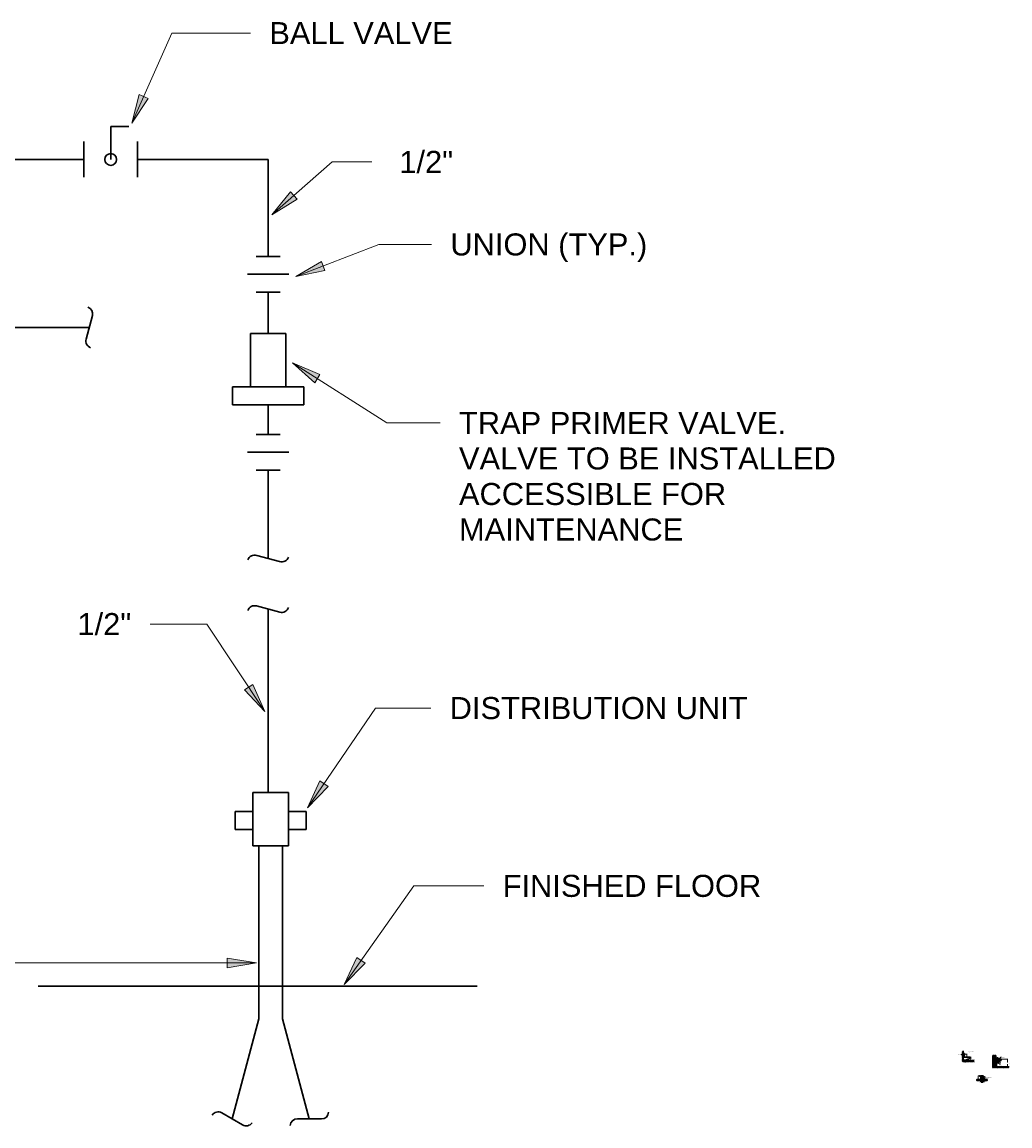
# Model space of a CAD drawing. Header units: inches. Extents: x 102 to 919, y 3 to 512.
# Tile 2 of 2: x 516 to 919, y 61 to 512. Entities that reach past the tile are written whole.
import ezdxf

# ---------------------------------------------------------------- set-up
doc = ezdxf.new("R2010")
doc.units = ezdxf.units.IN
doc.header["$MEASUREMENT"] = 0
doc.linetypes.add('Hidden 1_8_', pattern=[0.1875, 0.125, -0.0625])
for name, color, linetype, lineweight in [('A-DETL', 90, 'Continuous', 9), ('A-DETL-GENF', 92, 'Continuous', 9), ('A-DETL-HDLN', 90, 'Hidden 1_8_', 9), ('A-DETL-MEDM', 33, 'Continuous', 30), ('G-ANNO-TEXT', 231, 'Continuous', 9)]:
    doc.layers.add(name, color=color, linetype=linetype, lineweight=lineweight)
doc.styles.add('Arial', font='arial.ttf', dxfattribs={"height": 0.125})
doc.styles.add('Arial Narrow', font='ARIALN.TTF', dxfattribs={"height": 0.125})

msp = doc.modelspace()

# ---------------------------------------------------------------- hatches: boundary and pattern name
at = {"layer": 'A-DETL-GENF'}
for points in [[(901.37, 90.14), (901.34, 90.26), (901.32, 90.14)], [(901.34, 88.94), (901.37, 89.06), (901.32, 89.06)], [(902.97, 88.81), (902.95, 88.94), (902.93, 88.81)], [(902.95, 87.46), (902.97, 87.58), (902.93, 87.58)], [(917.88, 88.12), (917.86, 88.24), (917.84, 88.12)], [(905.97, 81.23), (905.94, 81.36), (905.92, 81.23)], [(906.65, 81.35), (906.67, 81.47), (906.63, 81.47)], [(906.67, 81.07), (906.65, 81.19), (906.63, 81.07)], [(917.86, 85.01), (917.88, 85.13), (917.84, 85.13)], [(905.94, 79.87), (905.97, 80), (905.92, 80)]]:
    msp.add_hatch(color=7, dxfattribs=at).paths.add_polyline_path(points)
at = {"layer": 'G-ANNO-TEXT'}
for points in [[(560.61, 470.27), (567.32, 480.42), (563.66, 482.05)], [(617.73, 432.88), (628.07, 439.29), (625.42, 442.31)], [(627.51, 407.65), (639.42, 410.12), (637.97, 413.86)], [(626.22, 372.39), (635.27, 364.25), (637.42, 367.64)], [(614.92, 230.09), (609.96, 241.19), (606.61, 238.97)], [(632.3, 190.76), (640.72, 199.54), (637.4, 201.8)], [(611.55, 127.47), (599.55, 129.47), (599.55, 125.46)], [(647.22, 118.68), (655.8, 127.31), (652.52, 129.64)]]:
    msp.add_hatch(color=7, dxfattribs=at).paths.add_polyline_path(points)
at = {"layer": 'G-ANNO-TEXT', "lineweight": 20}
for points in [[(899.73, 89.55), (899.66, 89.65), (899.63, 89.62)], [(913.21, 86.32), (913.25, 86.2), (913.29, 86.22)], [(913.88, 86.83), (913.97, 86.74), (914, 86.78)], [(914.28, 88), (914.38, 88.07), (914.35, 88.1)], [(914.36, 86.9), (914.47, 86.83), (914.49, 86.87)], [(913.13, 85.52), (913.24, 85.46), (913.26, 85.49)], [(907.57, 79.45), (907.67, 79.37), (907.69, 79.41)], [(907.99, 80.86), (908.12, 80.89), (908.1, 80.92)], [(908.06, 79.85), (908.14, 79.94), (908.11, 79.96)], [(908.24, 79.88), (908.34, 79.97), (908.3, 79.99)]]:
    msp.add_hatch(color=250, dxfattribs=at).paths.add_polyline_path(points)

# ---------------------------------------------------------------- linework, layer by layer
at = {"layer": 'A-DETL'}
for p, q in [((899.46, 91.12), (899.8, 91.46)), ((899.46, 90.93), (899.8, 91.27)), ((899.46, 90.75), (899.8, 91.08)), ((899.46, 90.56), (899.8, 90.9)), ((899.46, 90.37), (899.8, 90.71)), ((899.46, 90.18), (899.8, 90.52)), ((899.46, 90), (899.8, 90.33)), ((899.46, 89.81), (899.8, 90.15)), ((899.61, 90.26), (901.42, 90.26)), ((901.34, 90.19), (901.34, 89.03)), ((899.46, 89.62), (899.8, 89.96)), ((899.46, 89.43), (899.8, 89.77)), ((899.46, 89.25), (899.8, 89.58)), ((899.46, 89.06), (899.8, 89.4)), ((899.46, 88.87), (899.8, 89.21)), ((899.46, 88.68), (899.8, 89.02)), ((899.46, 88.5), (899.49, 88.52)), ((899.46, 88.31), (899.5, 88.34)), ((899.46, 87.93), (899.8, 88.27)), ((899.46, 88.12), (899.6, 88.26)), ((899.46, 87.75), (899.8, 88.08)), ((899.46, 87.56), (899.8, 87.9)), ((899.46, 87.37), (899.8, 87.71)), ((899.46, 87.18), (899.8, 87.52)), ((899.59, 87.12), (899.8, 87.33)), ((899.69, 88.72), (899.8, 88.83)), ((899.69, 88.53), (899.8, 88.65)), ((899.69, 88.34), (899.8, 88.46)), ((899.8, 89.58), (899.78, 89.56)), ((899.96, 87.12), (899.8, 87.28)), ((900.15, 87.12), (899.82, 87.46)), ((900.34, 87.12), (900, 87.46)), ((900.53, 87.12), (900.19, 87.46)), ((900.71, 87.12), (900.38, 87.46)), ((900.9, 87.12), (900.57, 87.46)), ((901.09, 87.12), (900.75, 87.46)), ((901.28, 87.12), (900.94, 87.46)), ((901.46, 87.12), (901.13, 87.46)), ((901.65, 87.12), (901.32, 87.46)), ((901.84, 87.12), (901.5, 87.46)), ((902.03, 87.12), (901.69, 87.46)), ((902.21, 87.12), (901.88, 87.46)), ((902.4, 87.12), (902.07, 87.46)), ((902.59, 87.12), (902.25, 87.46)), ((902.78, 87.12), (902.44, 87.46)), ((902.96, 87.12), (902.63, 87.46)), ((902.76, 88.94), (903.1, 88.94)), ((903.15, 87.12), (902.82, 87.46)), ((902.95, 87.46), (902.95, 88.94)), ((902.95, 88.94), (902.95, 87.46)), ((902.95, 88.2), (903.12, 88.2)), ((903.34, 87.12), (903, 87.46)), ((903.53, 87.12), (903.19, 87.46)), ((903.71, 87.12), (903.38, 87.46)), ((903.9, 87.12), (903.57, 87.46)), ((904.09, 87.12), (903.75, 87.46)), ((904.28, 87.12), (903.94, 87.46)), ((904.33, 87.26), (904.13, 87.46)), ((911.96, 89.63), (911.87, 89.54)), ((912.2, 89.63), (911.87, 89.31)), ((912.41, 89.61), (911.87, 89.07)), ((912.39, 89.36), (911.87, 88.84)), ((912.39, 89.12), (911.87, 88.6)), ((912.39, 88.89), (911.87, 88.37)), ((912.39, 88.65), (911.87, 88.13)), ((912.39, 88.42), (911.87, 87.9)), ((912.39, 88.18), (911.87, 87.66)), ((912.39, 87.95), (911.87, 87.43)), ((912.39, 87.71), (911.87, 87.2)), ((912.39, 87.48), (911.87, 86.96)), ((912.39, 87.25), (911.87, 86.73)), ((912.39, 87.01), (911.87, 86.49)), ((912.39, 86.78), (911.87, 86.26)), ((912.39, 86.54), (911.87, 86.02)), ((912.39, 86.31), (911.87, 85.79)), ((912.39, 86.07), (911.87, 85.55)), ((912.39, 85.84), (911.87, 85.32)), ((913.14, 89.59), (913.02, 89.47)), ((913.14, 89.36), (913.02, 89.23)), ((913.14, 89.12), (913.02, 89)), ((913.14, 88.89), (913.02, 88.76)), ((913.14, 88.65), (913.02, 88.53)), ((913.14, 88.42), (913.02, 88.29)), ((913.14, 88.18), (913.02, 88.06)), ((913.06, 87.87), (913.02, 87.82)), ((913.14, 87.71), (913.02, 87.59)), ((913.14, 87.48), (913.02, 87.35)), ((913.14, 87.25), (913.02, 87.12)), ((913.14, 87.01), (913.02, 86.89)), ((913.14, 86.31), (913.02, 86.18)), ((913.14, 86.07), (913.02, 85.95)), ((913.14, 85.84), (913.02, 85.71)), ((913.14, 86.78), (913.04, 86.68)), ((913.14, 86.8), (913.31, 86.63)), ((913.19, 86.83), (913.3, 86.73)), ((913.21, 86.33), (913.21, 86.71)), ((913.23, 86.88), (913.3, 86.81)), ((913.24, 86.95), (913.3, 86.89)), ((913.25, 86.43), (913.32, 86.36)), ((913.27, 87.01), (913.32, 86.96)), ((913.28, 86.31), (913.34, 86.26)), ((913.31, 87.06), (913.36, 87.01)), ((913.36, 87.1), (913.4, 87.05)), ((913.37, 86.23), (913.43, 86.17)), ((913.41, 87.13), (913.46, 87.08)), ((913.46, 86.22), (913.49, 86.19)), ((913.47, 87.15), (913.53, 87.1)), ((913.5, 86.27), (913.53, 86.23)), ((913.51, 86.68), (913.55, 86.64)), ((913.51, 86.6), (913.55, 86.55)), ((913.51, 86.51), (913.55, 86.47)), ((913.51, 86.43), (913.55, 86.38)), ((913.51, 86.34), (913.55, 86.3)), ((913.52, 86.76), (913.55, 86.73)), ((913.53, 86.83), (913.57, 86.79)), ((913.55, 87.16), (913.61, 87.1)), ((913.58, 86.87), (913.62, 86.83)), ((913.63, 87.16), (913.71, 87.08)), ((913.65, 86.89), (913.71, 86.83)), ((913.72, 87.16), (913.8, 87.08)), ((913.73, 86.89), (913.79, 86.83)), ((913.8, 87.16), (913.87, 87.1)), ((913.84, 86.87), (913.88, 86.83)), ((913.89, 87.16), (913.95, 87.1)), ((913.92, 86.87), (913.97, 86.83)), ((914.01, 86.87), (914.05, 86.83)), ((914.09, 86.87), (914.14, 86.83)), ((914.18, 86.87), (914.22, 86.83)), ((914.26, 86.88), (914.29, 86.84)), ((914.31, 86.91), (914.35, 86.87)), ((914.35, 86.95), (914.39, 86.92)), ((914.38, 87.01), (914.42, 86.97)), ((914.39, 87.09), (914.44, 87.04)), ((914.41, 87.15), (914.44, 87.12)), ((915.31, 88.24), (917.98, 88.24)), ((917.98, 88.24), (917.55, 88.24)), ((917.86, 86.9), (917.86, 88.15)), ((917.86, 85.1), (917.86, 86.19)), ((907.03, 81.36), (905.87, 81.36)), ((905.94, 79.87), (905.94, 81.36)), ((906.93, 81.18), (906.37, 81.18)), ((906.65, 81.59), (906.65, 80.96)), ((907.19, 81.29), (907.13, 81.29)), ((907.13, 81.29), (907.13, 78.88)), ((907.13, 81.23), (907.19, 81.29)), ((907.13, 81.07), (907.19, 81.13)), ((907.88, 81.23), (907.94, 81.29)), ((907.88, 81.07), (907.94, 81.13)), ((911.88, 84.66), (911.72, 84.82)), ((912.07, 84.66), (911.73, 84.99)), ((912.39, 85.6), (911.87, 85.08)), ((912.26, 84.66), (911.92, 84.99)), ((912.39, 85.37), (912.03, 85.01)), ((912.45, 84.66), (912.11, 84.99)), ((912.39, 85.13), (912.27, 85.01)), ((912.63, 84.66), (912.3, 84.99)), ((912.82, 84.66), (912.48, 84.99)), ((913.01, 84.66), (912.67, 84.99)), ((913.2, 84.66), (912.86, 84.99)), ((913.14, 85.6), (913.02, 85.48)), ((913.14, 85.37), (913.02, 85.24)), ((913.14, 85.13), (913.02, 85.01)), ((913.38, 84.66), (913.05, 84.99)), ((913.57, 84.66), (913.23, 84.99)), ((913.57, 84.66), (913.23, 84.99)), ((913.76, 84.66), (913.42, 84.99)), ((913.95, 84.66), (913.61, 84.99)), ((914.13, 84.66), (913.8, 84.99)), ((914.32, 84.66), (913.98, 84.99)), ((914.51, 84.66), (914.17, 84.99)), ((914.7, 84.66), (914.36, 84.99)), ((914.88, 84.66), (914.55, 84.99)), ((915.07, 84.66), (914.73, 84.99)), ((915.26, 84.66), (914.92, 84.99)), ((915.45, 84.66), (915.11, 84.99)), ((915.63, 84.66), (915.3, 84.99)), ((915.82, 84.66), (915.48, 84.99)), ((916.01, 84.66), (915.67, 84.99)), ((916.2, 84.66), (915.86, 84.99)), ((916.38, 84.66), (916.05, 84.99)), ((916.57, 84.66), (916.23, 84.99)), ((916.76, 84.66), (916.42, 84.99)), ((916.95, 84.66), (916.61, 84.99)), ((917.13, 84.66), (916.8, 84.99)), ((917.32, 84.66), (916.98, 84.99)), ((917.51, 84.66), (917.17, 84.99)), ((917.7, 84.66), (917.36, 84.99)), ((917.88, 84.66), (917.55, 84.99)), ((918.07, 84.66), (917.73, 84.99)), ((918.26, 84.66), (917.92, 84.99)), ((918.45, 84.66), (918.11, 84.99)), ((907.05, 79.81), (905.4, 79.81)), ((906.03, 79.81), (905.84, 79.81)), ((907.05, 79.81), (907.05, 79.44)), ((907.13, 81), (907.19, 81.06)), ((907.13, 80.82), (907.19, 80.88)), ((907.13, 80.75), (907.19, 80.81)), ((907.13, 80.57), (907.19, 80.63)), ((907.13, 80.5), (907.19, 80.56)), ((907.13, 80.32), (907.19, 80.38)), ((907.13, 80.25), (907.19, 80.31)), ((907.13, 80.07), (907.19, 80.13)), ((907.13, 80), (907.19, 80.06)), ((907.13, 79.82), (907.19, 79.88)), ((907.13, 79.75), (907.19, 79.81)), ((907.13, 79.57), (907.19, 79.63)), ((907.13, 79.5), (907.19, 79.56)), ((907.13, 79.32), (907.19, 79.38)), ((907.13, 79.25), (907.19, 79.31)), ((907.13, 79.08), (907.19, 79.14)), ((907.13, 79.01), (907.19, 79.07)), ((907.88, 81), (907.94, 81.06)), ((907.88, 80.82), (907.94, 80.88)), ((907.88, 80.75), (907.94, 80.81)), ((907.88, 80.57), (907.94, 80.63)), ((907.88, 80.5), (907.94, 80.56)), ((907.88, 80.32), (907.94, 80.38)), ((907.88, 80.25), (907.94, 80.31)), ((907.88, 80.07), (907.94, 80.13)), ((907.88, 80), (907.94, 80.06)), ((907.88, 79.82), (907.94, 79.88)), ((907.88, 79.75), (907.94, 79.81)), ((907.88, 79.57), (907.94, 79.63)), ((907.88, 79.5), (907.94, 79.56)), ((907.88, 79.32), (907.94, 79.38)), ((907.88, 79.25), (907.94, 79.31)), ((907.88, 79.08), (907.94, 79.14)), ((907.88, 79.01), (907.94, 79.07)), ((909.65, 79.81), (907.99, 79.81)), ((907.99, 79.81), (909.65, 79.81)), ((907.99, 79.81), (907.99, 79.44)), ((909.65, 79.44), (907.99, 79.44))]:
    msp.add_line(p, q, dxfattribs=at)
for radius in [0.0489, 0.021]:
    msp.add_circle((900.16, 90.19), radius, dxfattribs=at)
at = {"layer": 'A-DETL', "lineweight": 30}
msp.add_arc((901.75, 89.22), 1.09, 265.9062, 337.3241, dxfattribs=at)
at = {"layer": 'A-DETL-HDLN'}
msp.add_line((907.25, 81.28), (907.81, 81.28), dxfattribs=at)
at = {"layer": 'A-DETL-MEDM'}
for p, q in [((552.04, 455.47), (552.04, 468.89)), ((552.04, 468.89), (559.42, 468.89)), ((541.12, 448.26), (541.12, 462.8)), ((562.92, 448.26), (562.92, 462.8)), ((495.16, 455.47), (541.12, 455.47)), ((562.92, 455.47), (616.28, 455.47)), ((616.28, 455.47), (616.28, 415.85)), ((621.22, 415.85), (611.34, 415.85)), ((624.76, 408.59), (607.8, 408.59)), ((621.22, 401.32), (611.34, 401.32)), ((616.28, 401.32), (616.28, 384.41)), ((541.98, 382.14), (544.56, 391.77)), ((447.5, 386.92), (543.27, 386.92)), ((609.01, 362.61), (609.01, 384.41)), ((609.01, 384.41), (623.55, 384.41)), ((623.55, 384.41), (623.55, 362.61)), ((630.82, 362.61), (601.75, 362.61)), ((601.75, 362.61), (601.75, 355.34)), ((630.82, 355.34), (630.82, 362.61)), ((601.75, 355.34), (630.82, 355.34)), ((616.28, 355.34), (616.28, 343.19)), ((621.22, 343.19), (611.34, 343.19)), ((624.76, 335.92), (607.8, 335.92)), ((621.22, 328.65), (611.34, 328.65)), ((616.28, 328.65), (616.28, 292.57)), ((611.63, 293.81), (620.96, 291.32)), ((621.06, 270.65), (611.49, 273.22)), ((616.28, 271.95), (616.28, 229.06)), ((616.28, 229.06), (616.28, 197.04)), ((610.05, 175.23), (610.05, 197.04)), ((610.05, 197.04), (624.58, 197.04)), ((624.58, 197.04), (624.58, 175.23)), ((610.05, 189.26), (602.78, 189.26)), ((602.78, 189.26), (602.78, 181.99)), ((631.85, 189.26), (624.58, 189.26)), ((631.85, 181.99), (631.85, 189.26)), ((602.78, 181.99), (610.05, 181.99)), ((624.58, 181.99), (631.85, 181.99)), ((624.58, 175.23), (610.05, 175.23)), ((612.49, 175.23), (612.49, 104.58)), ((622.15, 175.23), (622.15, 104.58)), ((522.39, 118.01), (701.54, 118.01)), ((612.49, 104.58), (601.56, 63.79)), ((622.15, 104.58), (633.07, 63.79)), ((899.8, 87.13), (899.8, 91.63)), ((899.84, 90.38), (899.8, 90.38)), ((899.84, 90.14), (899.8, 90.14)), ((899.87, 90.35), (899.87, 90.17)), ((899.87, 90.33), (900.02, 90.33)), ((899.87, 90.19), (900.03, 90.19)), ((899.97, 90.39), (899.97, 90.43)), ((899.97, 90.43), (900.36, 90.43)), ((900.36, 90.39), (899.97, 90.39)), ((900.02, 90.43), (900.02, 90.49)), ((900.04, 90.15), (900.02, 90.34)), ((900.06, 90.52), (900.27, 90.52)), ((900.3, 90.43), (900.3, 90.49)), ((900.3, 90.15), (900.31, 90.34)), ((900.36, 90.43), (900.36, 90.39)), ((899.46, 89.55), (899.8, 89.55)), ((899.46, 89.41), (899.8, 89.41)), ((899.8, 89.57), (899.84, 89.57)), ((899.8, 89.39), (899.84, 89.39)), ((899.8, 88.94), (902.72, 88.94)), ((899.8, 87.78), (900.93, 87.78)), ((899.8, 87.46), (904.33, 87.46)), ((899.86, 89.41), (899.86, 89.55)), ((900.06, 89.49), (899.86, 89.49)), ((900.06, 89.46), (899.86, 89.46)), ((900.29, 89.93), (900.04, 89.93)), ((900.04, 89.93), (900.04, 89.87)), ((900.04, 89.87), (900.29, 89.87)), ((900.04, 88.99), (900.04, 88.94)), ((900.06, 89.87), (900.06, 89.82)), ((900.06, 89.82), (900.27, 89.82)), ((900.06, 89.52), (900.06, 89.43)), ((900.26, 89.52), (900.06, 89.52)), ((900.06, 89.43), (900.26, 89.43)), ((900.06, 89.05), (900.06, 89.09)), ((900.06, 89.09), (900.26, 89.09)), ((900.26, 89.05), (900.06, 89.05)), ((900.07, 89.93), (900.07, 90.12)), ((900.07, 89.02), (900.25, 89.02)), ((900.09, 89.52), (900.09, 89.82)), ((900.09, 89.09), (900.09, 89.43)), ((900.09, 89.05), (900.09, 89.02)), ((900.12, 89.87), (900.12, 89.93)), ((900.21, 89.87), (900.21, 89.93)), ((900.24, 89.52), (900.24, 89.82)), ((900.24, 89.09), (900.24, 89.43)), ((900.24, 89.05), (900.24, 89.02)), ((900.26, 89.93), (900.26, 90.12)), ((900.26, 89.43), (900.26, 89.52)), ((900.26, 89.09), (900.26, 89.05)), ((900.27, 89.82), (900.27, 89.87)), ((900.29, 89.87), (900.29, 89.93)), ((900.29, 88.99), (900.29, 88.94)), ((900.93, 87.78), (901.67, 88.13)), ((911.87, 89.63), (911.87, 85.01)), ((911.87, 89.63), (912.38, 89.63)), ((912.51, 89.51), (912.38, 89.63)), ((912.39, 85.01), (912.39, 89.62)), ((912.68, 86.68), (912.47, 86.68)), ((912.68, 86.38), (912.47, 86.38)), ((912.63, 89.63), (912.51, 89.76)), ((912.51, 89.76), (912.51, 89.51)), ((912.68, 86.63), (912.55, 86.63)), ((912.68, 86.43), (912.55, 86.43)), ((913.14, 89.63), (912.63, 89.63)), ((912.85, 88.06), (912.64, 88.06)), ((912.64, 87.86), (912.64, 88.06)), ((912.85, 87.86), (912.64, 87.86)), ((912.85, 87.74), (912.64, 87.74)), ((912.64, 87.53), (912.64, 87.74)), ((912.85, 87.53), (912.64, 87.53)), ((912.81, 88.34), (912.68, 88.34)), ((912.68, 88.06), (912.68, 88.34)), ((912.68, 87.74), (912.68, 87.86)), ((912.68, 85.23), (912.68, 87.53)), ((912.81, 88.06), (912.81, 88.34)), ((912.81, 87.74), (912.81, 87.86)), ((912.81, 85.23), (912.81, 87.53)), ((913.14, 86.68), (912.81, 86.68)), ((913.14, 86.63), (912.81, 86.63)), ((913.14, 86.43), (912.81, 86.43)), ((913.14, 86.38), (912.81, 86.38)), ((912.85, 88.06), (912.85, 87.86)), ((913.25, 88.05), (912.85, 88.05)), ((912.85, 87.87), (913.25, 87.87)), ((912.85, 87.74), (912.85, 87.53)), ((913.02, 86.68), (913.02, 89.63)), ((913.02, 85.01), (913.02, 86.38)), ((913.14, 85.01), (913.14, 89.63)), ((913.14, 88.54), (913.24, 88.54)), ((915.17, 87.74), (913.14, 87.74)), ((913.22, 86.83), (913.14, 86.83)), ((913.14, 86.74), (913.18, 86.74)), ((913.14, 86.3), (913.18, 86.3)), ((913.21, 86.47), (913.21, 86.71)), ((913.26, 86.63), (913.21, 86.63)), ((913.21, 86.33), (913.21, 86.47)), ((913.21, 86.43), (913.26, 86.43)), ((913.21, 86.38), (913.26, 86.38)), ((913.25, 87.87), (913.25, 88.05)), ((913.62, 88), (913.25, 88)), ((913.25, 87.89), (913.53, 87.89)), ((913.26, 86.73), (913.57, 86.73)), ((913.26, 86.73), (913.26, 86.68)), ((913.26, 86.68), (913.57, 86.68)), ((913.28, 86.3), (913.28, 86.36)), ((913.3, 86.85), (913.3, 86.76)), ((913.3, 86.76), (913.53, 86.76)), ((913.32, 86.73), (913.32, 86.76)), ((913.32, 86.63), (913.32, 86.68)), ((913.32, 86.37), (913.32, 86.31)), ((913.66, 88.34), (913.44, 88.34)), ((913.44, 88.34), (913.44, 88.26)), ((913.51, 86.73), (913.51, 86.76)), ((913.51, 86.39), (913.51, 86.68)), ((913.51, 86.31), (913.51, 86.39)), ((915.17, 88.24), (913.53, 88.24)), ((913.53, 86.81), (913.53, 86.76)), ((913.97, 87.16), (913.55, 87.16)), ((913.64, 87.1), (913.55, 87.1)), ((913.55, 86.68), (913.55, 86.3)), ((913.57, 86.73), (913.57, 86.79)), ((913.57, 86.68), (913.57, 86.73)), ((913.64, 86.87), (913.59, 86.87)), ((913.6, 87.89), (913.93, 87.89)), ((914.21, 86.83), (913.61, 86.83)), ((913.94, 88.78), (913.62, 88.69)), ((913.64, 86.87), (913.64, 87.1)), ((913.83, 87.08), (913.64, 87.08)), ((913.83, 86.89), (913.64, 86.89)), ((913.66, 88.24), (913.66, 88.34)), ((913.96, 88.7), (913.69, 88.61)), ((914.15, 88), (913.7, 88)), ((913.99, 87.1), (913.83, 87.1)), ((913.83, 87.1), (913.83, 86.87)), ((913.83, 86.87), (914.2, 86.87)), ((914.41, 87.19), (913.97, 87.19)), ((913.97, 87.13), (913.97, 87.19)), ((914.41, 87.13), (913.97, 87.13)), ((913.99, 87.1), (913.99, 87.13)), ((914.4, 87.89), (914.03, 87.89)), ((914.05, 88.41), (914.05, 88.38)), ((914.25, 88.43), (914.24, 88.47)), ((914.26, 88.4), (914.25, 88.43)), ((915.03, 88), (914.25, 88)), ((914.39, 87.06), (914.39, 87.13)), ((914.48, 87.93), (914.4, 87.89)), ((914.41, 87.13), (914.41, 87.19)), ((914.41, 87.16), (914.44, 87.16)), ((914.44, 87.16), (914.44, 87.06)), ((914.6, 87.93), (914.48, 87.93)), ((914.73, 87.93), (915.03, 87.93)), ((915.03, 87.93), (915.03, 88)), ((915.28, 87.85), (915.28, 88.13)), ((907.06, 79.84), (907.06, 81.28)), ((907.19, 81.35), (907.12, 81.35)), ((907.13, 78.88), (907.13, 81.29)), ((907.13, 81.29), (907.19, 81.29)), ((907.19, 78.82), (907.19, 81.29)), ((907.26, 81.36), (907.22, 81.34)), ((907.25, 81.24), (907.25, 81.28)), ((907.81, 81.36), (907.26, 81.36)), ((907.75, 81.18), (907.31, 81.18)), ((907.84, 81.34), (907.81, 81.36)), ((907.81, 81.24), (907.81, 81.28)), ((907.94, 81.35), (907.87, 81.35)), ((907.94, 81.29), (907.88, 81.29)), ((907.88, 81.29), (907.88, 78.95)), ((907.94, 78.88), (907.94, 81.29)), ((908, 79.84), (908, 81.28)), ((918.52, 85.01), (911.72, 85.01)), ((912.57, 85.01), (912.57, 85.23)), ((912.57, 85.23), (912.85, 85.23)), ((912.93, 85.01), (912.93, 85.15)), ((905.27, 79.7), (905.4, 79.77)), ((905.52, 79.58), (905.27, 79.7)), ((905.4, 79.77), (905.4, 79.91)), ((905.4, 79.84), (905.9, 79.84)), ((905.4, 79.81), (907.05, 79.81)), ((905.4, 79.52), (905.52, 79.58)), ((905.4, 79.38), (905.4, 79.52)), ((905.4, 79.44), (907.05, 79.44)), ((905.9, 79.84), (905.93, 79.88)), ((905.93, 79.88), (906.87, 79.88)), ((905.98, 79.84), (907.06, 79.84)), ((907.05, 79.44), (907.05, 79.81)), ((907.05, 79.44), (907.05, 78.9)), ((909.65, 79.81), (907.99, 79.81)), ((907.99, 79.81), (907.99, 78.86)), ((907.99, 79.44), (907.99, 79.81)), ((907.99, 79.44), (909.65, 79.44)), ((909.06, 79.84), (908, 79.84)), ((909.12, 79.88), (908.18, 79.88)), ((909.15, 79.84), (909.12, 79.88)), ((909.65, 79.84), (909.15, 79.84)), ((909.52, 79.7), (909.65, 79.77)), ((909.77, 79.58), (909.52, 79.7)), ((909.65, 79.77), (909.65, 79.91)), ((909.65, 79.52), (909.77, 79.58)), ((909.65, 79.38), (909.65, 79.52)), ((597.35, 66.22), (605.85, 61.32)), ((628.24, 63.79), (638.03, 63.79))]:
    msp.add_line(p, q, dxfattribs=at)
for centre, radius, start, end in [((552.04, 455.47), 2.42, 0, 180), ((552.04, 455.47), 2.42, 180, 0), ((541.74, 392.46), 2.91, 346.2344, 70.9469), ((544.79, 381.39), 2.91, 164.9984, 250.9421), ((610.74, 291.05), 2.91, 72.1333, 160.9422), ((621.81, 294.1), 2.91, 252.8615, 340.947), ((610.74, 270.41), 2.91, 75.0033, 160.9469), ((621.81, 273.47), 2.91, 254.9985, 340.9421), ((899.84, 90.35), 0.0312, 0, 90), ((899.84, 90.17), 0.0312, 270, 0), ((899.97, 90.34), 0.0488, 6.0826, 94.877), ((900.06, 90.49), 0.0312, 90, 180), ((900.08, 90.16), 0.0442, 194.6822, 274.2366), ((900.25, 90.16), 0.0442, 265.7634, 345.3279), ((900.27, 90.49), 0.0312, 0, 90), ((900.36, 90.34), 0.0468, 86.2038, 176.4749), ((899.84, 89.55), 0.0208, 0, 90), ((899.84, 89.41), 0.0208, 270, 0), ((900.07, 88.99), 0.0312, 90, 180), ((900.25, 88.99), 0.0312, 0, 90), ((902.69, 88.86), 0.0879, 321.4678, 65.0504), ((912.56, 86.58), 0.0521, 103.0866, 256.9134), ((912.56, 86.48), 0.0519, 102.068, 257.932), ((912.54, 86.58), 0.0519, 282.068, 77.932), ((913.18, 86.71), 0.0312, 0, 90), ((913.18, 86.33), 0.0312, 270, 0), ((913.55, 86.83), 0.328, 90, 180), ((913.24, 88.48), 0.0625, 0, 89.657), ((913.26, 86.38), 0.25, 0, 89.9433), ((913.26, 86.37), 0.0625, 0, 90), ((913.26, 86.36), 0.0268, 0, 90), ((913.42, 86.3), 0.135, 180, 0), ((913.53, 88.48), 0.234, 180, 269.854), ((913.55, 86.85), 0.25, 90, 180), ((913.42, 86.31), 0.0937, 180, 0), ((913.75, 87.74), 0.32, 180, 270), ((914.07, 88.32), 0.632, 152.7087, 178.58), ((913.7, 88.24), 0.278, 102.4928, 159.8594), ((913.77, 88.37), 0.354, 115.4835, 137.3615), ((913.59, 86.81), 0.0625, 90, 180), ((913.61, 86.79), 0.0358, 90, 180), ((913.77, 88.45), 0.176, 114.3572, 163.2757), ((914.47, 83), 5.57, 93.7736, 98.5172), ((913.71, 88.32), 0.0591, 102.4928, 159.8608), ((915.21, 77.4), 11.07, 94.9782, 97.8412), ((913.75, 87.18), 0.242, 2.7713, 90), ((913.91, 88.73), 0.055, 333.1456, 64.9174), ((915.22, 77.37), 11.07, 94.9782, 96.0512), ((914.12, 88.44), 0.123, 13.4403, 100.3451), ((914.2, 87.06), 0.188, 270.1984, 0), ((914.21, 87.06), 0.232, 270, 0), ((914.63, 87.18), 0.242, 90, 177.2287), ((914.7, 87.08), 0.322, 84.1408, 160.0173), ((914.63, 87.74), 0.32, 270, 0), ((914.7, 87.85), 0.447, 273.7219, 346.2781), ((915.17, 88.13), 0.109, 0, 90), ((915.17, 87.85), 0.109, 269.7098, 0), ((907.12, 81.28), 0.0625, 90, 180), ((907.19, 81.28), 0.0625, 0, 90), ((907.31, 81.24), 0.0625, 180, 270), ((907.75, 81.24), 0.0625, 270, 0), ((907.87, 81.28), 0.0625, 90, 180), ((907.94, 81.28), 0.0625, 0, 90), ((912.85, 85.15), 0.0781, 0.1514, 89.8458), ((907.31, 79.02), 0.231, 217.2062, 327.3008), ((907.72, 78.76), 0.252, 32.6992, 147.3008), ((907.72, 79.05), 0.262, 215.802, 324.198), ((595.82, 63.75), 2.91, 58.2506, 145.9421), ((628.13, 60.89), 2.91, 87.8137, 175.9423), ((638.03, 66.7), 2.91, 270.0034, 355.9471), ((607.3, 63.84), 2.91, 240.0032, 325.9469)]:
    msp.add_arc(centre, radius, start, end, dxfattribs=at)
at = {"layer": 'G-ANNO-TEXT', "color": 7}
for p, q in [((560.61, 470.27), (576.99, 507.06)), ((576.99, 507.06), (609.07, 507.06)), ((563.66, 482.05), (560.61, 470.27)), ((560.61, 470.27), (567.32, 480.42)), ((567.32, 480.42), (563.66, 482.05)), ((617.73, 432.88), (642.36, 454.49)), ((642.36, 454.49), (658.62, 454.49)), ((625.42, 442.31), (617.73, 432.88)), ((628.07, 439.29), (625.42, 442.31)), ((617.73, 432.88), (628.07, 439.29)), ((627.51, 407.65), (661.42, 420.79)), ((661.42, 420.79), (682.93, 420.79)), ((637.97, 413.86), (627.51, 407.65)), ((627.51, 407.65), (639.42, 410.12)), ((639.42, 410.12), (637.97, 413.86)), ((626.22, 372.39), (635.27, 364.25)), ((637.42, 367.64), (626.22, 372.39)), ((626.22, 372.39), (664.67, 347.91)), ((635.27, 364.25), (637.42, 367.64)), ((664.67, 347.91), (686.45, 347.91)), ((568.41, 265.79), (568.17, 265.79)), ((591.22, 265.79), (568.41, 265.79)), ((614.92, 230.09), (591.22, 265.79)), ((609.96, 241.19), (606.61, 238.97)), ((606.61, 238.97), (614.92, 230.09)), ((614.92, 230.09), (609.96, 241.19)), ((632.3, 190.76), (660.07, 231.51)), ((660.07, 231.51), (682.65, 231.51)), ((637.4, 201.8), (632.3, 190.76)), ((632.3, 190.76), (640.72, 199.54)), ((640.72, 199.54), (637.4, 201.8)), ((647.22, 118.68), (675.74, 158.93)), ((675.74, 158.93), (704.27, 158.93)), ((529.81, 127.47), (412.69, 127.47)), ((611.55, 127.47), (529.81, 127.47)), ((611.55, 127.47), (599.55, 129.47)), ((599.55, 129.47), (599.55, 125.46)), ((599.55, 125.46), (611.55, 127.47)), ((652.52, 129.64), (647.22, 118.68)), ((647.22, 118.68), (655.8, 127.31)), ((655.8, 127.31), (652.52, 129.64))]:
    msp.add_line(p, q, dxfattribs=at)
at = {"layer": 'G-ANNO-TEXT', "color": 250, "lineweight": 20}
for p, q in [((899.05, 90.09), (899.05, 90.09)), ((899.18, 90.09), (899.05, 90.09)), ((899.73, 89.55), (899.18, 90.09)), ((899.66, 89.65), (899.63, 89.62)), ((899.63, 89.62), (899.73, 89.55)), ((899.73, 89.55), (899.66, 89.65)), ((913.21, 86.32), (913.25, 86.2)), ((913.29, 86.22), (913.21, 86.32)), ((913.21, 86.32), (913.55, 85.75)), ((913.25, 86.2), (913.29, 86.22)), ((913.55, 85.75), (913.73, 85.75)), ((913.88, 86.83), (913.97, 86.74)), ((914, 86.78), (913.88, 86.83)), ((913.88, 86.83), (914.81, 86.2)), ((913.97, 86.74), (914, 86.78)), ((914.28, 88), (915.23, 88.93)), ((914.35, 88.1), (914.28, 88)), ((914.28, 88), (914.38, 88.07)), ((914.38, 88.07), (914.35, 88.1)), ((914.36, 86.9), (914.47, 86.83)), ((914.49, 86.87), (914.36, 86.9)), ((914.36, 86.9), (914.99, 86.66)), ((914.47, 86.83), (914.49, 86.87)), ((914.81, 86.2), (915, 86.2)), ((914.99, 86.66), (915.2, 86.66)), ((915.23, 88.93), (915.49, 88.93)), ((913.13, 85.52), (913.24, 85.46)), ((913.26, 85.49), (913.13, 85.52)), ((913.13, 85.52), (913.55, 85.36)), ((913.24, 85.46), (913.26, 85.49)), ((913.55, 85.36), (913.73, 85.36)), ((907.57, 79.45), (907.67, 79.37)), ((907.69, 79.41), (907.57, 79.45)), ((907.57, 79.45), (908.38, 78.99)), ((907.67, 79.37), (907.69, 79.41)), ((907.99, 80.86), (908.5, 81.06)), ((908.1, 80.92), (907.99, 80.86)), ((907.99, 80.86), (908.12, 80.89)), ((908.06, 79.85), (908.6, 80.65)), ((908.11, 79.96), (908.06, 79.85)), ((908.06, 79.85), (908.14, 79.94)), ((908.12, 80.89), (908.1, 80.92)), ((908.14, 79.94), (908.11, 79.96)), ((908.24, 79.88), (908.56, 80.28)), ((908.3, 79.99), (908.24, 79.88)), ((908.24, 79.88), (908.34, 79.97)), ((908.34, 79.97), (908.3, 79.99)), ((908.38, 78.99), (908.5, 78.99)), ((908.5, 81.06), (908.74, 81.06)), ((908.56, 80.28), (908.74, 80.28)), ((908.6, 80.65), (908.78, 80.65))]:
    msp.add_line(p, q, dxfattribs=at)

# ---------------------------------------------------------------- texts
at = {"layer": 'G-ANNO-TEXT', "color": 7, "char_height": 9, "attachment_point": 1, "style": 'Arial'}
for s, insert, width in [('BALL VALVE', (616.75, 511.56), 91.506), (' 1/2"', (666.3, 458.99), 30.906), ('UNION (TYP.)', (690.61, 425.29), 98.172), ('TRAP PRIMER VALVE.', (694.13, 352.41), 163.62), ('VALVE TO BE INSTALLED', (694.13, 337.91), 188.163), ('ACCESSIBLE FOR', (694.13, 323.41), 133.623), ('MAINTENANCE', (694.13, 308.91), 112.413), (' 1/2"', (534.99, 270.29), 30.906), ('DISTRIBUTION UNIT', (690.33, 236.01), 148.167), ('FINISHED FLOOR', (711.95, 163.43), 129.078)]:
    msp.add_mtext(s, dxfattribs=dict(at, insert=insert, width=width))
at = {"layer": 'G-ANNO-TEXT', "color": 7, "lineweight": 20, "char_height": 0.125, "attachment_point": 1, "style": 'Arial Narrow'}
for s, insert, width in [('FLUSH VALVE', (897.99, 90.16), 1.1867), ('* WATER SUPPLY PIPING AND', (901.63, 91.42), 2.5376), ('  TAIL PIECE SHALL BE SUPPORTED', (901.63, 91.22), 3.0552), ('  TO ELIMINATE MOVEMENT.', (901.63, 91.02), 2.4114), ('TAILPIECE', (897.99, 89.96), 0.8932), ('SUPPORT', (897.99, 89.76), 0.8459), ('LOCATE FLUSH VALVE HANDLE ON WIDE SIDE OF TOILET.', (899.74, 86.94), 4.9553), ('ARCHITECTURAL', (903.23, 88.05), 1.4677), ('FOR FLOOR TO RIM', (903.23, 88.45), 1.676), ('HEIGHT REFER TO', (903.23, 88.25), 1.5908), ('FINISH FLOOR', (903.23, 87.66), 1.2215), ('ESCUTCHEON PLATE', (913.81, 85.81), 1.8275), ('INSULATION', (915.08, 86.27), 1.0479), ('OFFSET GRID DRAIN', (915.28, 86.72), 1.7643), ('ARM CARRIER', (915.57, 88.79), 1.2215), ('CONCEALED', (915.57, 88.99), 1.0889), ('VARIES', (917.55, 86.8), 0.6407), ('SEE', (917.55, 86.6), 0.3503), ('ARCHITECTURAL', (917.55, 86.4), 1.4677), ('FLASHING', (908.82, 81.12), 0.8743), ('STUD WALL', (913.81, 85.42), 1.0005), ('FINISH FLOOR', (915.75, 85.24), 1.2215), ('REFER TO ARCHITECTURAL FOR ROOF SLOPE', (906, 78.69), 3.999), ('VENT', (908.58, 79.05), 0.4671), ('SEE ARCHITECTURAL', (908.82, 80.35), 1.8653), ('SYSTEM', (908.82, 79.95), 0.7196), ('FOR ROOFING ', (908.82, 80.15), 1.2783), ('PER ROOFING CONTRACTOR', (908.86, 80.71), 2.5029)]:
    msp.add_mtext(s, dxfattribs=dict(at, insert=insert, width=width))
at = {"layer": 'G-ANNO-TEXT', "color": 7, "lineweight": 20, "char_height": 0.125, "attachment_point": 1, "rotation": 90, "style": 'Arial Narrow'}
for s, insert, width in [('WALL', (899.53, 88.32), 0.4766), ('11 1/2"', (901.15, 89.34), 0.5492), ('24" MINIMUM', (905.75, 80.11), 1.0889), ('1"', (906.46, 81.2), 0.161)]:
    msp.add_mtext(s, dxfattribs=dict(at, insert=insert, width=width))

doc.saveas('drawing.dxf')
